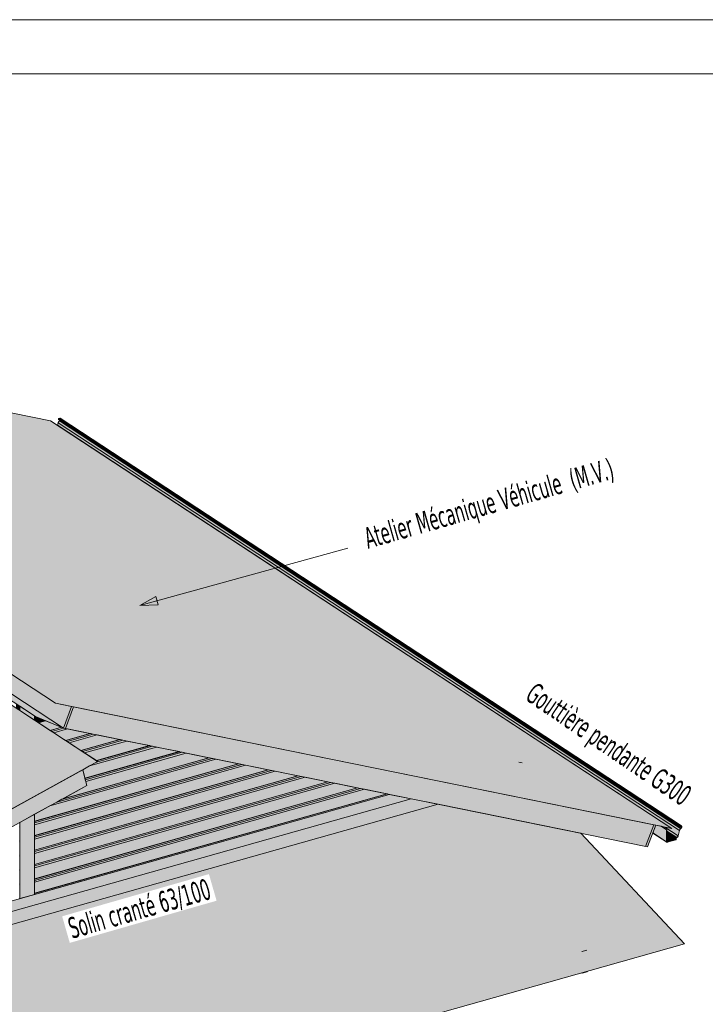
# Model space of a CAD drawing. Header units: millimetres. Extents: x 0 to 1517, y -116 to 725.
# Tile 67 of 256: x 556 to 633, y 614 to 725. Entities that reach past the tile are written whole.
import ezdxf

# ---------------------------------------------------------------- set-up
doc = ezdxf.new("R2010")
doc.units = ezdxf.units.MM
for name, color, linetype in [('Ech.1_1', 7, 'Continuous'), ('Ech.1_100', 7, 'Continuous'), ('Ech.1_75', 7, 'Continuous')]:
    doc.layers.add(name, color=color, linetype=linetype)
doc.styles.add('tahoma-', font='txt', dxfattribs={"height": 1})

# ---------------------------------------------------------------- blocks, each defined once
blk = doc.blocks.new('cw-line-extremity2')
at = {"linetype": 'Continuous', "lineweight": 0}
blk.add_hatch(color=0, dxfattribs=at).paths.add_polyline_path([(0, 0), (2, 0.5), (2, -0.5)])
at = {"color": 0, "linetype": 'Continuous', "lineweight": -2}
for p, q in [((0, 0), (2, 0.5)), ((2, -0.5), (0, 0)), ((2, 0.5), (2, -0.5))]:
    blk.add_line(p, q, dxfattribs=at)

msp = doc.modelspace()

# ---------------------------------------------------------------- hatches: boundary and pattern name
at = {"layer": 'Ech.1_75', "linetype": 'Continuous', "lineweight": 5, "true_color": 0xe6f1fc, "transparency": 33554687}
for points in [[(560.176, 648.443), (629.593, 634.319), (559.605, 680.282), (490.189, 694.407), (560.176, 648.443)], [(474.033, 592.181), (474.925, 592.192), (564.916, 641.865), (494.928, 687.829), (342.713, 603.81), (412.701, 557.846), (471.456, 590.277), (471.058, 590.539), (474.033, 592.181)]]:
    msp.add_hatch(color=7, dxfattribs=at).paths.add_polyline_path(points)
at = {"layer": 'Ech.1_75', "linetype": 'Continuous', "lineweight": 5, "true_color": 0xf7e0b3, "transparency": 33554687}
for points in [[(561.986, 648.075), (560.176, 648.443), (491.958, 693.245), (491.288, 691.451), (493.983, 688.918), (557.919, 646.929), (561.071, 645.622), (561.986, 648.075)], [(627.783, 634.687), (561.986, 648.075), (561.071, 645.622), (626.868, 632.234), (627.783, 634.687)], [(474.925, 592.192), (477.008, 592.218), (477.362, 591.986), (478.265, 591.997), (563.684, 639.146), (563.239, 640.939), (474.925, 592.192)]]:
    msp.add_hatch(color=254, dxfattribs=at).paths.add_polyline_path(points)
at = {"layer": 'Ech.1_75', "linetype": 'Continuous', "lineweight": 5, "true_color": 0xd7d7ea, "transparency": 33554687}
for points in [[(630.523, 634.58), (630.533, 634.584), (560.546, 680.548), (560.536, 680.544), (560.527, 680.539), (560.518, 680.532), (560.51, 680.523), (560.503, 680.514), (560.497, 680.504), (560.493, 680.493), (560.491, 680.482), (560.49, 680.472), (560.491, 680.461), (560.493, 680.452), (560.497, 680.444), (560.503, 680.437), (560.509, 680.432), (630.497, 634.468), (630.49, 634.473), (630.485, 634.48), (630.481, 634.488), (630.478, 634.498), (630.477, 634.508), (630.478, 634.519), (630.481, 634.529), (630.485, 634.54), (630.49, 634.55), (630.497, 634.56), (630.505, 634.568), (630.514, 634.575), (630.523, 634.58)], [(630.533, 634.584), (630.652, 634.617), (560.665, 680.581), (560.546, 680.548), (630.533, 634.584)], [(630.661, 634.619), (630.669, 634.619), (630.678, 634.618), (630.685, 634.615), (630.689, 634.613), (560.701, 680.577), (560.697, 680.579), (560.69, 680.582), (560.682, 680.583), (560.673, 680.583), (560.665, 680.581), (630.652, 634.617), (630.661, 634.619)], [(629.593, 634.319), (628.826, 634.475), (630.315, 633.497), (630.458, 634.079), (560.471, 680.043), (560.401, 679.76), (629.593, 634.319)], [(560.471, 680.043), (630.458, 634.079), (630.471, 634.12), (630.488, 634.161), (630.509, 634.2), (630.533, 634.236), (630.561, 634.271), (630.592, 634.302), (560.605, 680.265), (560.574, 680.234), (560.546, 680.2), (560.521, 680.163), (560.5, 680.124), (560.483, 680.084), (560.471, 680.043)], [(630.523, 634.462), (630.514, 634.462), (630.505, 634.464), (630.497, 634.467), (630.497, 634.468), (560.671, 680.325), (560.605, 680.265), (630.592, 634.302), (630.675, 634.376), (630.539, 634.465), (630.533, 634.463), (630.523, 634.462)], [(627.45, 633.794), (629.03, 632.756), (629.024, 632.763), (629.019, 632.769), (629.016, 632.777), (629.014, 632.786), (629.013, 632.795), (627.458, 633.816), (627.45, 633.794)], [(627.783, 634.687), (627.458, 633.816), (629.013, 632.795), (629.013, 634.155), (628.392, 634.563), (627.783, 634.687)], [(628.415, 634.558), (628.392, 634.563), (629.013, 634.155), (629.024, 634.158), (628.415, 634.558)], [(628.826, 634.475), (628.415, 634.558), (629.024, 634.158), (629.024, 634.027), (630.149, 633.288), (630.178, 633.304), (630.205, 633.324), (630.23, 633.347), (630.253, 633.373), (630.274, 633.402), (630.291, 633.432), (630.305, 633.464), (630.315, 633.497), (628.826, 634.475)], [(630.514, 634.462), (630.523, 634.462), (630.533, 634.463), (630.589, 634.479), (630.589, 634.491), (630.533, 634.476), (630.525, 634.474), (630.518, 634.474), (630.511, 634.476), (630.504, 634.479), (630.504, 634.479), (630.499, 634.483), (630.495, 634.489), (630.491, 634.495), (630.489, 634.503), (630.489, 634.511), (630.489, 634.52), (630.491, 634.528), (630.495, 634.537), (630.499, 634.545), (630.504, 634.552), (630.511, 634.559), (630.518, 634.565), (630.525, 634.569), (630.533, 634.572), (630.652, 634.605), (630.659, 634.607), (630.666, 634.607), (630.672, 634.606), (630.678, 634.604), (630.681, 634.602), (630.684, 634.6), (630.688, 634.596), (630.692, 634.59), (630.695, 634.584), (630.696, 634.577), (630.697, 634.57), (630.697, 634.424), (630.696, 634.418), (630.695, 634.411), (630.693, 634.405), (630.691, 634.398), (630.688, 634.392), (630.684, 634.386), (630.679, 634.381), (630.675, 634.376), (630.592, 634.302), (630.561, 634.271), (630.533, 634.236), (630.509, 634.2), (630.488, 634.161), (630.471, 634.12), (630.458, 634.079), (630.315, 633.497), (630.305, 633.464), (630.291, 633.432), (630.274, 633.402), (630.253, 633.373), (630.23, 633.347), (630.205, 633.324), (630.178, 633.304), (630.149, 633.288), (630.139, 633.283), (630.13, 633.276), (630.121, 633.267), (630.114, 633.258), (630.107, 633.247), (630.102, 633.236), (630.098, 633.225), (630.095, 633.213), (630.095, 633.202), (630.095, 633.1), (630.094, 633.093), (630.092, 633.085), (630.09, 633.077), (630.086, 633.069), (630.082, 633.062), (630.076, 633.056), (630.07, 633.05), (630.064, 633.046), (630.057, 633.042), (630.05, 633.039), (629.069, 632.763), (629.062, 632.761), (629.055, 632.761), (629.048, 632.762), (629.043, 632.764), (629.039, 632.766), (629.037, 632.768), (629.033, 632.772), (629.029, 632.778), (629.026, 632.784), (629.025, 632.791), (629.024, 632.798), (629.024, 634.158), (629.013, 634.155), (629.013, 632.795), (629.014, 632.786), (629.016, 632.777), (629.019, 632.769), (629.024, 632.763), (629.029, 632.757), (629.032, 632.755), (629.036, 632.753), (629.043, 632.75), (629.052, 632.749), (629.06, 632.749), (629.069, 632.751), (630.05, 633.027), (630.059, 633.031), (630.067, 633.035), (630.075, 633.041), (630.083, 633.048), (630.089, 633.056), (630.095, 633.065), (630.1, 633.074), (630.103, 633.084), (630.105, 633.094), (630.106, 633.103), (630.106, 633.205), (630.106, 633.215), (630.108, 633.224), (630.112, 633.234), (630.116, 633.243), (630.122, 633.252), (630.128, 633.259), (630.135, 633.267), (630.143, 633.272), (630.151, 633.277), (630.181, 633.294), (630.21, 633.315), (630.237, 633.339), (630.261, 633.367), (630.282, 633.397), (630.3, 633.429), (630.315, 633.462), (630.325, 633.497), (630.469, 634.079), (630.481, 634.118), (630.497, 634.157), (630.517, 634.195), (630.541, 634.23), (630.568, 634.263), (630.598, 634.293), (630.68, 634.367), (630.686, 634.373), (630.692, 634.38), (630.696, 634.387), (630.701, 634.395), (630.704, 634.403), (630.706, 634.411), (630.707, 634.419), (630.708, 634.427), (630.708, 634.573), (630.707, 634.582), (630.705, 634.591), (630.702, 634.599), (630.697, 634.605), (630.692, 634.611), (630.689, 634.613), (630.685, 634.615), (630.678, 634.618), (630.669, 634.619), (630.661, 634.619), (630.652, 634.617), (630.533, 634.584), (630.523, 634.58), (630.514, 634.575), (630.505, 634.568), (630.497, 634.56), (630.49, 634.55), (630.485, 634.54), (630.481, 634.529), (630.478, 634.519), (630.477, 634.508), (630.478, 634.498), (630.481, 634.488), (630.485, 634.48), (630.49, 634.473), (630.497, 634.468), (630.497, 634.467), (630.505, 634.464), (630.514, 634.462)], [(630.139, 633.283), (630.149, 633.288), (629.024, 634.027), (629.024, 633.905), (630.095, 633.202), (630.095, 633.213), (630.098, 633.225), (630.102, 633.236), (630.107, 633.247), (630.114, 633.258), (630.121, 633.267), (630.13, 633.276), (630.139, 633.283)], [(630.095, 633.202), (629.024, 633.905), (629.024, 633.803), (630.095, 633.1), (630.095, 633.202)], [(630.533, 634.476), (630.589, 634.491), (630.502, 634.549), (630.499, 634.545), (630.495, 634.537), (630.491, 634.528), (630.489, 634.52), (630.489, 634.511), (630.489, 634.504), (630.533, 634.476)], [(630.518, 634.474), (630.525, 634.474), (630.533, 634.476), (630.489, 634.504), (630.489, 634.503), (630.491, 634.495), (630.495, 634.489), (630.499, 634.483), (630.504, 634.479), (630.504, 634.479), (630.511, 634.476), (630.518, 634.474)], [(630.589, 634.479), (630.539, 634.465), (630.675, 634.376), (630.679, 634.381), (630.684, 634.386), (630.688, 634.392), (630.691, 634.398), (630.693, 634.405), (630.695, 634.411), (630.696, 634.418), (630.697, 634.424), (630.503, 634.551), (630.502, 634.549), (630.589, 634.491), (630.589, 634.479)], [(630.646, 634.604), (630.533, 634.572), (630.525, 634.569), (630.518, 634.565), (630.511, 634.559), (630.503, 634.551), (630.697, 634.424), (630.697, 634.57), (630.646, 634.604)], [(630.666, 634.607), (630.659, 634.607), (630.652, 634.605), (630.646, 634.604), (630.697, 634.57), (630.696, 634.577), (630.695, 634.584), (630.692, 634.59), (630.688, 634.596), (630.684, 634.6), (630.681, 634.602), (630.678, 634.604), (630.672, 634.606), (630.666, 634.607)], [(630.05, 633.039), (630.057, 633.042), (630.064, 633.046), (630.07, 633.05), (630.076, 633.056), (630.082, 633.062), (630.086, 633.069), (630.09, 633.077), (630.092, 633.085), (630.094, 633.093), (630.095, 633.1), (629.024, 633.803), (629.024, 633.713), (630.05, 633.039)], [(629.069, 632.763), (630.05, 633.039), (629.024, 633.713), (629.024, 632.798), (629.025, 632.792), (629.069, 632.763)], [(629.055, 632.761), (629.062, 632.761), (629.069, 632.763), (629.025, 632.792), (629.025, 632.791), (629.026, 632.784), (629.029, 632.778), (629.033, 632.772), (629.037, 632.768), (629.039, 632.766), (629.043, 632.764), (629.048, 632.762), (629.055, 632.761)]]:
    msp.add_hatch(color=254, dxfattribs=at).paths.add_polyline_path(points)
at = {"layer": 'Ech.1_75', "linetype": 'Continuous', "lineweight": 5, "true_color": 0xe0c8b3, "transparency": 33554687}
for points in [[(555.779, 647.865), (556.144, 647.625), (556.144, 648.094), (555.779, 648.334), (555.779, 647.865)], [(556.144, 647.625), (557.817, 646.527), (557.817, 646.995), (556.144, 648.094), (556.144, 647.625)], [(556.064, 626.392), (556.144, 626.414), (556.144, 634.984), (556.122, 634.972), (556.122, 634.648), (556.1, 634.627), (556.064, 634.616), (556.064, 634.461), (556.065, 634.436), (556.068, 634.41), (556.073, 634.384), (556.08, 634.358), (556.088, 634.332), (556.098, 634.307), (556.11, 634.284), (556.122, 634.263), (556.122, 633.024), (556.1, 633.002), (556.064, 632.992), (556.064, 632.837), (556.065, 632.811), (556.068, 632.786), (556.073, 632.759), (556.08, 632.733), (556.088, 632.707), (556.098, 632.683), (556.11, 632.66), (556.122, 632.638), (556.122, 631.399), (556.1, 631.377), (556.064, 631.367), (556.064, 631.212), (556.065, 631.187), (556.068, 631.161), (556.073, 631.135), (556.08, 631.108), (556.088, 631.083), (556.098, 631.058), (556.11, 631.035), (556.122, 631.014), (556.122, 629.774), (556.1, 629.753), (556.064, 629.742), (556.064, 629.587), (556.065, 629.562), (556.068, 629.536), (556.073, 629.51), (556.08, 629.484), (556.088, 629.458), (556.098, 629.433), (556.11, 629.41), (556.122, 629.389), (556.122, 628.15), (556.1, 628.128), (556.064, 628.118), (556.064, 627.963), (556.065, 627.937), (556.068, 627.911), (556.073, 627.885), (556.08, 627.859), (556.088, 627.833), (556.098, 627.809), (556.11, 627.786), (556.122, 627.764), (556.122, 626.525), (556.1, 626.503), (556.064, 626.493), (556.064, 626.392)], [(556.144, 626.414), (557.817, 626.886), (557.817, 635.907), (556.144, 634.984), (556.144, 626.414)]]:
    msp.add_hatch(color=9, dxfattribs=at).paths.add_polyline_path(points)
at = {"layer": 'Ech.1_75', "linetype": 'Continuous', "lineweight": 5, "true_color": 0xeae1d7, "transparency": 33554687}
for points in [[(557.846, 646.507), (558.494, 646.69), (557.919, 646.929), (557.817, 646.995), (557.817, 646.527), (557.846, 646.507)], [(557.863, 646.497), (558.516, 646.681), (558.494, 646.69), (557.846, 646.507), (557.863, 646.497)], [(558.516, 646.681), (557.863, 646.497), (558.028, 646.388), (558.739, 646.589), (558.516, 646.681)], [(558.257, 646.238), (559.047, 646.461), (558.739, 646.589), (558.028, 646.388), (558.257, 646.238)], [(559.047, 646.461), (558.257, 646.238), (559.577, 645.371), (560.826, 645.724), (559.047, 646.461)], [(559.593, 645.36), (560.848, 645.714), (560.826, 645.724), (559.577, 645.371), (559.593, 645.36)], [(560.848, 645.714), (559.593, 645.36), (559.758, 645.252), (561.071, 645.622), (560.848, 645.714)], [(561.512, 645.532), (561.071, 645.622), (561.071, 645.622), (559.758, 645.252), (559.987, 645.102), (561.512, 645.532)], [(564.065, 645.013), (561.512, 645.532), (559.987, 645.102), (561.307, 644.235), (564.065, 645.013)], [(564.097, 645.006), (564.065, 645.013), (561.307, 644.235), (561.324, 644.224), (564.097, 645.006)], [(564.416, 644.941), (564.097, 645.006), (561.324, 644.224), (561.489, 644.115), (564.416, 644.941)], [(564.858, 644.851), (564.416, 644.941), (561.489, 644.115), (561.717, 643.965), (564.858, 644.851)], [(567.41, 644.332), (564.858, 644.851), (561.717, 643.965), (563.038, 643.098), (567.41, 644.332)], [(567.442, 644.326), (567.41, 644.332), (563.038, 643.098), (563.054, 643.087), (567.442, 644.326)], [(567.761, 644.261), (567.442, 644.326), (563.054, 643.087), (563.219, 642.979), (567.761, 644.261)], [(568.203, 644.171), (567.761, 644.261), (563.219, 642.979), (563.448, 642.829), (568.203, 644.171)], [(570.755, 643.651), (568.203, 644.171), (563.448, 642.829), (564.768, 641.962), (570.755, 643.651)], [(577.446, 642.29), (574.894, 642.809), (563.568, 639.613), (563.684, 639.146), (560.944, 637.634), (577.446, 642.29)], [(574.101, 642.971), (571.548, 643.49), (564.002, 641.361), (563.239, 640.939), (563.478, 639.973), (574.101, 642.971)], [(574.133, 642.964), (574.101, 642.971), (563.478, 639.973), (563.482, 639.959), (574.133, 642.964)], [(574.452, 642.899), (574.133, 642.964), (563.482, 639.959), (563.518, 639.814), (574.452, 642.899)], [(574.894, 642.809), (574.452, 642.899), (563.518, 639.814), (563.568, 639.613), (574.894, 642.809)], [(571.548, 643.49), (571.107, 643.58), (564.797, 641.8), (564.002, 641.361), (571.548, 643.49)], [(570.787, 643.645), (570.755, 643.651), (564.768, 641.962), (564.784, 641.951), (570.787, 643.645)], [(571.107, 643.58), (570.787, 643.645), (564.784, 641.951), (564.916, 641.865), (564.797, 641.8), (571.107, 643.58)], [(580.792, 641.609), (578.239, 642.129), (559.517, 636.846), (557.817, 635.907), (557.817, 635.126), (580.792, 641.609)], [(580.823, 641.603), (580.792, 641.609), (557.817, 635.126), (557.817, 635.111), (580.823, 641.603)], [(581.143, 641.538), (580.823, 641.603), (557.817, 635.111), (557.817, 634.956), (581.143, 641.538)], [(578.239, 642.129), (577.797, 642.218), (560.312, 637.285), (559.517, 636.846), (578.239, 642.129)], [(577.797, 642.218), (577.478, 642.283), (560.887, 637.602), (560.312, 637.285), (577.797, 642.218)], [(577.478, 642.283), (577.446, 642.29), (560.944, 637.634), (560.887, 637.602), (577.478, 642.283)], [(581.585, 641.448), (581.143, 641.538), (557.817, 634.956), (557.817, 634.741), (581.585, 641.448)], [(584.137, 640.928), (581.585, 641.448), (557.817, 634.741), (557.817, 633.502), (584.137, 640.928)], [(584.169, 640.922), (584.137, 640.928), (557.817, 633.502), (557.817, 633.486), (584.169, 640.922)], [(584.488, 640.857), (584.169, 640.922), (557.817, 633.486), (557.817, 633.331), (584.488, 640.857)], [(584.93, 640.767), (584.488, 640.857), (557.817, 633.331), (557.817, 633.117), (584.93, 640.767)], [(587.482, 640.248), (584.93, 640.767), (557.817, 633.117), (557.817, 631.877), (587.482, 640.248)], [(587.514, 640.241), (587.482, 640.248), (557.817, 631.877), (557.817, 631.862), (587.514, 640.241)], [(587.833, 640.176), (587.514, 640.241), (557.817, 631.862), (557.817, 631.707), (587.833, 640.176)], [(588.275, 640.086), (587.833, 640.176), (557.817, 631.707), (557.817, 631.492), (588.275, 640.086)], [(590.828, 639.567), (588.275, 640.086), (557.817, 631.492), (557.817, 630.252), (590.828, 639.567)], [(590.86, 639.561), (590.828, 639.567), (557.817, 630.252), (557.817, 630.237), (590.86, 639.561)], [(591.179, 639.496), (590.86, 639.561), (557.817, 630.237), (557.817, 630.082), (591.179, 639.496)], [(591.621, 639.406), (591.179, 639.496), (557.817, 630.082), (557.817, 629.867), (591.621, 639.406)], [(594.173, 638.886), (591.621, 639.406), (557.817, 629.867), (557.817, 628.628), (594.173, 638.886)], [(594.205, 638.88), (594.173, 638.886), (557.817, 628.628), (557.817, 628.612), (594.205, 638.88)], [(594.524, 638.815), (594.205, 638.88), (557.817, 628.612), (557.817, 628.457), (594.524, 638.815)], [(594.966, 638.725), (594.524, 638.815), (557.817, 628.457), (557.817, 628.243), (594.966, 638.725)], [(597.518, 638.206), (594.966, 638.725), (557.817, 628.243), (557.817, 627.003), (597.518, 638.206)], [(597.55, 638.199), (597.518, 638.206), (557.817, 627.003), (557.817, 626.988), (597.55, 638.199)], [(597.759, 638.157), (597.55, 638.199), (557.817, 626.988), (557.817, 626.886), (597.759, 638.157)]]:
    msp.add_hatch(color=254, dxfattribs=at).paths.add_polyline_path(points)
at = {"layer": 'Ech.1_75', "linetype": 'Continuous', "lineweight": 5, "true_color": 0xddd7ea, "transparency": 33554687}
for points in [[(603.263, 637.037), (600.237, 637.652), (519.921, 614.99), (514.474, 611.983), (603.263, 637.037)], [(600.237, 637.652), (597.759, 638.157), (524.381, 617.452), (519.921, 614.99), (600.237, 637.652)]]:
    msp.add_hatch(color=254, dxfattribs=at).paths.add_polyline_path(points)
at = {"layer": 'Ech.1_75', "linetype": 'Continuous', "lineweight": 5, "true_color": 0xe6f1fc, "transparency": 33554687}
h = msp.add_hatch(color=7, dxfattribs=at)
h.paths.add_polyline_path([(619.338, 633.766), (603.263, 637.037), (514.474, 611.983), (504.115, 606.265), (519.498, 589.83), (620.385, 618.298), (631.01, 621.296), (619.338, 633.766)])
h.paths.add_polyline_path([(619.759, 620.515), (619.48, 620.437), (619.479, 620.438), (620.036, 620.595), (620.038, 620.594), (619.759, 620.515)])
at = {"layer": 'Ech.1_75', "linetype": 'Continuous', "lineweight": 5, "true_color": 0xf7d1b3, "transparency": 33554687}
for points in [[(620.038, 620.595), (620.036, 620.595), (619.48, 620.438), (620.037, 620.595), (620.038, 620.595)], [(620.037, 620.594), (619.481, 620.438), (619.48, 620.437), (620.037, 620.594)]]:
    msp.add_hatch(color=254, dxfattribs=at).paths.add_polyline_path(points)
at = {"layer": 'Ech.1_75', "linetype": 'Continuous', "lineweight": 5, "true_color": 0xd4c4b3, "transparency": 33554687}
for points in [[(619.496, 618.047), (619.45, 618.034), (619.489, 618.008), (619.496, 618.047)], [(619.489, 618.008), (620.047, 618.165), (620.053, 618.204), (619.496, 618.047), (619.489, 618.008)]]:
    msp.add_hatch(color=9, dxfattribs=at).paths.add_polyline_path(points)

# ---------------------------------------------------------------- linework, layer by layer
at = {"layer": 'Ech.1_1', "color": 7, "linetype": 'Continuous', "lineweight": 5}
msp.add_lwpolyline([(327.72, -115.512), (1516.72, -115.512), (1516.72, 725.488), (327.72, 725.488), (327.72, -115.512)], close=True, dxfattribs=at)
at = {"layer": 'Ech.1_100', "color": 1, "linetype": 'Continuous', "lineweight": 5}
msp.add_line((593.088, 665.911), (569.663, 659.456), dxfattribs=at)
at = {"layer": 'Ech.1_100', "color": 7, "linetype": 'Continuous', "lineweight": 5}
msp.add_lwpolyline([(666.256, 464.855), (666.256, 719.38), (334.895, 719.38), (334.895, 464.855), (666.256, 464.855)], close=True, dxfattribs=at)
at = {"layer": 'Ech.1_75', "color": 30, "linetype": 'Continuous', "lineweight": 5}
for p, q in [((491.288, 691.451), (561.071, 645.622)), ((561.295, 645.576), (562.21, 648.03)), ((627.559, 634.732), (626.644, 632.279))]:
    msp.add_line(p, q, dxfattribs=at)
at = {"layer": 'Ech.1_75', "color": 185, "linetype": 'Continuous', "lineweight": 5}
msp.add_line((612.737, 641.724), (612.358, 641.801), dxfattribs=at)
at = {"layer": 'Ech.1_75', "color": 254, "linetype": 'Continuous', "lineweight": 5}
msp.add_line((620.037, 620.595), (619.481, 620.438), dxfattribs=at)
at = {"layer": 'Ech.1_75', "color": 20, "linetype": 'Continuous', "lineweight": 5}
for p, q in [((620.038, 620.594), (620.038, 620.595)), ((619.481, 620.438), (619.479, 620.438))]:
    msp.add_line(p, q, dxfattribs=at)
at = {"layer": 'Ech.1_75', "color": 7, "linetype": 'Continuous', "lineweight": 5}
for points in [[(560.176, 648.443), (629.593, 634.319), (559.605, 680.282), (490.189, 694.407), (560.176, 648.443)], [(561.986, 648.075), (560.176, 648.443), (491.958, 693.245), (491.288, 691.451), (493.983, 688.918), (557.919, 646.929), (561.071, 645.622), (561.986, 648.075)], [(474.033, 592.181), (474.925, 592.192), (564.916, 641.865), (494.928, 687.829), (342.713, 603.81), (412.701, 557.846), (471.456, 590.277), (471.058, 590.539), (474.033, 592.181)], [(630.523, 634.58), (630.533, 634.584), (560.546, 680.548), (560.536, 680.544), (560.527, 680.539), (560.518, 680.532), (560.51, 680.523), (560.503, 680.514), (560.497, 680.504), (560.493, 680.493), (560.491, 680.482), (560.49, 680.472), (560.491, 680.461), (560.493, 680.452), (560.497, 680.444), (560.503, 680.437), (560.509, 680.432), (630.497, 634.468), (630.49, 634.473), (630.485, 634.48), (630.481, 634.488), (630.478, 634.498), (630.477, 634.508), (630.478, 634.519), (630.481, 634.529), (630.485, 634.54), (630.49, 634.55), (630.497, 634.56), (630.505, 634.568), (630.514, 634.575), (630.523, 634.58)], [(630.533, 634.584), (630.652, 634.617), (560.665, 680.581), (560.546, 680.548), (630.533, 634.584)], [(630.661, 634.619), (630.669, 634.619), (630.678, 634.618), (630.685, 634.615), (630.689, 634.613), (560.701, 680.577), (560.697, 680.579), (560.69, 680.582), (560.682, 680.583), (560.673, 680.583), (560.665, 680.581), (630.652, 634.617), (630.661, 634.619)], [(629.593, 634.319), (628.826, 634.475), (630.315, 633.497), (630.458, 634.079), (560.471, 680.043), (560.401, 679.76), (629.593, 634.319)], [(560.471, 680.043), (630.458, 634.079), (630.471, 634.12), (630.488, 634.161), (630.509, 634.2), (630.533, 634.236), (630.561, 634.271), (630.592, 634.302), (560.605, 680.265), (560.574, 680.234), (560.546, 680.2), (560.521, 680.163), (560.5, 680.124), (560.483, 680.084), (560.471, 680.043)], [(630.523, 634.462), (630.514, 634.462), (630.505, 634.464), (630.497, 634.467), (630.497, 634.468), (560.671, 680.325), (560.605, 680.265), (630.592, 634.302), (630.675, 634.376), (630.539, 634.465), (630.533, 634.463), (630.523, 634.462)], [(555.779, 647.865), (556.144, 647.625), (556.144, 648.094), (555.779, 648.334), (555.779, 647.865)], [(556.144, 647.625), (557.817, 646.527), (557.817, 646.995), (556.144, 648.094), (556.144, 647.625)], [(627.783, 634.687), (561.986, 648.075), (561.071, 645.622), (626.868, 632.234), (627.783, 634.687)], [(557.846, 646.507), (558.494, 646.69), (557.919, 646.929), (557.817, 646.995), (557.817, 646.527), (557.846, 646.507)], [(557.863, 646.497), (558.516, 646.681), (558.494, 646.69), (557.846, 646.507), (557.863, 646.497)], [(558.516, 646.681), (557.863, 646.497), (558.028, 646.388), (558.739, 646.589), (558.516, 646.681)], [(558.257, 646.238), (559.047, 646.461), (558.739, 646.589), (558.028, 646.388), (558.257, 646.238)], [(559.047, 646.461), (558.257, 646.238), (559.577, 645.371), (560.826, 645.724), (559.047, 646.461)], [(559.593, 645.36), (560.848, 645.714), (560.826, 645.724), (559.577, 645.371), (559.593, 645.36)], [(560.848, 645.714), (559.593, 645.36), (559.758, 645.252), (561.071, 645.622), (560.848, 645.714)], [(561.512, 645.532), (561.071, 645.622), (561.071, 645.622), (559.758, 645.252), (559.987, 645.102), (561.512, 645.532)], [(564.065, 645.013), (561.512, 645.532), (559.987, 645.102), (561.307, 644.235), (564.065, 645.013)], [(564.097, 645.006), (564.065, 645.013), (561.307, 644.235), (561.324, 644.224), (564.097, 645.006)], [(564.416, 644.941), (564.097, 645.006), (561.324, 644.224), (561.489, 644.115), (564.416, 644.941)], [(564.858, 644.851), (564.416, 644.941), (561.489, 644.115), (561.717, 643.965), (564.858, 644.851)], [(567.41, 644.332), (564.858, 644.851), (561.717, 643.965), (563.038, 643.098), (567.41, 644.332)], [(567.442, 644.326), (567.41, 644.332), (563.038, 643.098), (563.054, 643.087), (567.442, 644.326)], [(567.761, 644.261), (567.442, 644.326), (563.054, 643.087), (563.219, 642.979), (567.761, 644.261)], [(568.203, 644.171), (567.761, 644.261), (563.219, 642.979), (563.448, 642.829), (568.203, 644.171)], [(570.755, 643.651), (568.203, 644.171), (563.448, 642.829), (564.768, 641.962), (570.755, 643.651)], [(577.446, 642.29), (574.894, 642.809), (563.568, 639.613), (563.684, 639.146), (560.944, 637.634), (577.446, 642.29)], [(574.101, 642.971), (571.548, 643.49), (564.002, 641.361), (563.239, 640.939), (563.478, 639.973), (574.101, 642.971)], [(574.133, 642.964), (574.101, 642.971), (563.478, 639.973), (563.482, 639.959), (574.133, 642.964)], [(574.452, 642.899), (574.133, 642.964), (563.482, 639.959), (563.518, 639.814), (574.452, 642.899)], [(574.894, 642.809), (574.452, 642.899), (563.518, 639.814), (563.568, 639.613), (574.894, 642.809)], [(571.548, 643.49), (571.107, 643.58), (564.797, 641.8), (564.002, 641.361), (571.548, 643.49)], [(570.787, 643.645), (570.755, 643.651), (564.768, 641.962), (564.784, 641.951), (570.787, 643.645)], [(571.107, 643.58), (570.787, 643.645), (564.784, 641.951), (564.916, 641.865), (564.797, 641.8), (571.107, 643.58)], [(580.792, 641.609), (578.239, 642.129), (559.517, 636.846), (557.817, 635.907), (557.817, 635.126), (580.792, 641.609)], [(580.823, 641.603), (580.792, 641.609), (557.817, 635.126), (557.817, 635.111), (580.823, 641.603)], [(581.143, 641.538), (580.823, 641.603), (557.817, 635.111), (557.817, 634.956), (581.143, 641.538)], [(578.239, 642.129), (577.797, 642.218), (560.312, 637.285), (559.517, 636.846), (578.239, 642.129)], [(577.797, 642.218), (577.478, 642.283), (560.887, 637.602), (560.312, 637.285), (577.797, 642.218)], [(577.478, 642.283), (577.446, 642.29), (560.944, 637.634), (560.887, 637.602), (577.478, 642.283)], [(474.925, 592.192), (477.008, 592.218), (477.362, 591.986), (478.265, 591.997), (563.684, 639.146), (563.239, 640.939), (474.925, 592.192)], [(581.585, 641.448), (581.143, 641.538), (557.817, 634.956), (557.817, 634.741), (581.585, 641.448)], [(584.137, 640.928), (581.585, 641.448), (557.817, 634.741), (557.817, 633.502), (584.137, 640.928)], [(584.169, 640.922), (584.137, 640.928), (557.817, 633.502), (557.817, 633.486), (584.169, 640.922)], [(584.488, 640.857), (584.169, 640.922), (557.817, 633.486), (557.817, 633.331), (584.488, 640.857)], [(584.93, 640.767), (584.488, 640.857), (557.817, 633.331), (557.817, 633.117), (584.93, 640.767)], [(587.482, 640.248), (584.93, 640.767), (557.817, 633.117), (557.817, 631.877), (587.482, 640.248)], [(587.514, 640.241), (587.482, 640.248), (557.817, 631.877), (557.817, 631.862), (587.514, 640.241)], [(587.833, 640.176), (587.514, 640.241), (557.817, 631.862), (557.817, 631.707), (587.833, 640.176)], [(588.275, 640.086), (587.833, 640.176), (557.817, 631.707), (557.817, 631.492), (588.275, 640.086)], [(590.828, 639.567), (588.275, 640.086), (557.817, 631.492), (557.817, 630.252), (590.828, 639.567)], [(590.86, 639.561), (590.828, 639.567), (557.817, 630.252), (557.817, 630.237), (590.86, 639.561)], [(591.179, 639.496), (590.86, 639.561), (557.817, 630.237), (557.817, 630.082), (591.179, 639.496)], [(591.621, 639.406), (591.179, 639.496), (557.817, 630.082), (557.817, 629.867), (591.621, 639.406)], [(594.173, 638.886), (591.621, 639.406), (557.817, 629.867), (557.817, 628.628), (594.173, 638.886)], [(594.205, 638.88), (594.173, 638.886), (557.817, 628.628), (557.817, 628.612), (594.205, 638.88)], [(594.524, 638.815), (594.205, 638.88), (557.817, 628.612), (557.817, 628.457), (594.524, 638.815)], [(594.966, 638.725), (594.524, 638.815), (557.817, 628.457), (557.817, 628.243), (594.966, 638.725)], [(597.518, 638.206), (594.966, 638.725), (557.817, 628.243), (557.817, 627.003), (597.518, 638.206)], [(603.263, 637.037), (600.237, 637.652), (519.921, 614.99), (514.474, 611.983), (603.263, 637.037)], [(600.237, 637.652), (597.759, 638.157), (524.381, 617.452), (519.921, 614.99), (600.237, 637.652)], [(597.55, 638.199), (597.518, 638.206), (557.817, 627.003), (557.817, 626.988), (597.55, 638.199)], [(597.759, 638.157), (597.55, 638.199), (557.817, 626.988), (557.817, 626.886), (597.759, 638.157)], [(619.338, 633.766), (603.263, 637.037), (514.474, 611.983), (504.115, 606.265), (519.498, 589.83), (620.385, 618.298), (631.01, 621.296), (619.338, 633.766)], [(556.144, 626.414), (557.817, 626.886), (557.817, 635.907), (556.144, 634.984), (556.144, 626.414)], [(627.45, 633.794), (629.03, 632.756), (629.024, 632.763), (629.019, 632.769), (629.016, 632.777), (629.014, 632.786), (629.013, 632.795), (627.458, 633.816), (627.45, 633.794)], [(627.783, 634.687), (627.458, 633.816), (629.013, 632.795), (629.013, 634.155), (628.392, 634.563), (627.783, 634.687)], [(628.415, 634.558), (628.392, 634.563), (629.013, 634.155), (629.024, 634.158), (628.415, 634.558)], [(628.826, 634.475), (628.415, 634.558), (629.024, 634.158), (629.024, 634.027), (630.149, 633.288), (630.178, 633.304), (630.205, 633.324), (630.23, 633.347), (630.253, 633.373), (630.274, 633.402), (630.291, 633.432), (630.305, 633.464), (630.315, 633.497), (628.826, 634.475)], [(630.514, 634.462), (630.523, 634.462), (630.533, 634.463), (630.589, 634.479), (630.589, 634.491), (630.533, 634.476), (630.525, 634.474), (630.518, 634.474), (630.511, 634.476), (630.504, 634.479), (630.504, 634.479), (630.499, 634.483), (630.495, 634.489), (630.491, 634.495), (630.489, 634.503), (630.489, 634.511), (630.489, 634.52), (630.491, 634.528), (630.495, 634.537), (630.499, 634.545), (630.504, 634.552), (630.511, 634.559), (630.518, 634.565), (630.525, 634.569), (630.533, 634.572), (630.652, 634.605), (630.659, 634.607), (630.666, 634.607), (630.672, 634.606), (630.678, 634.604), (630.681, 634.602), (630.684, 634.6), (630.688, 634.596), (630.692, 634.59), (630.695, 634.584), (630.696, 634.577), (630.697, 634.57), (630.697, 634.424), (630.696, 634.418), (630.695, 634.411), (630.693, 634.405), (630.691, 634.398), (630.688, 634.392), (630.684, 634.386), (630.679, 634.381), (630.675, 634.376), (630.592, 634.302), (630.561, 634.271), (630.533, 634.236), (630.509, 634.2), (630.488, 634.161), (630.471, 634.12), (630.458, 634.079), (630.315, 633.497), (630.305, 633.464), (630.291, 633.432), (630.274, 633.402), (630.253, 633.373), (630.23, 633.347), (630.205, 633.324), (630.178, 633.304), (630.149, 633.288), (630.139, 633.283), (630.13, 633.276), (630.121, 633.267), (630.114, 633.258), (630.107, 633.247), (630.102, 633.236), (630.098, 633.225), (630.095, 633.213), (630.095, 633.202), (630.095, 633.1), (630.094, 633.093), (630.092, 633.085), (630.09, 633.077), (630.086, 633.069), (630.082, 633.062), (630.076, 633.056), (630.07, 633.05), (630.064, 633.046), (630.057, 633.042), (630.05, 633.039), (629.069, 632.763), (629.062, 632.761), (629.055, 632.761), (629.048, 632.762), (629.043, 632.764), (629.039, 632.766), (629.037, 632.768), (629.033, 632.772), (629.029, 632.778), (629.026, 632.784), (629.025, 632.791), (629.024, 632.798), (629.024, 634.158), (629.013, 634.155), (629.013, 632.795), (629.014, 632.786), (629.016, 632.777), (629.019, 632.769), (629.024, 632.763), (629.029, 632.757), (629.032, 632.755), (629.036, 632.753), (629.043, 632.75), (629.052, 632.749), (629.06, 632.749), (629.069, 632.751), (630.05, 633.027), (630.059, 633.031), (630.067, 633.035), (630.075, 633.041), (630.083, 633.048), (630.089, 633.056), (630.095, 633.065), (630.1, 633.074), (630.103, 633.084), (630.105, 633.094), (630.106, 633.103), (630.106, 633.205), (630.106, 633.215), (630.108, 633.224), (630.112, 633.234), (630.116, 633.243), (630.122, 633.252), (630.128, 633.259), (630.135, 633.267), (630.143, 633.272), (630.151, 633.277), (630.181, 633.294), (630.21, 633.315), (630.237, 633.339), (630.261, 633.367), (630.282, 633.397), (630.3, 633.429), (630.315, 633.462), (630.325, 633.497), (630.469, 634.079), (630.481, 634.118), (630.497, 634.157), (630.517, 634.195), (630.541, 634.23), (630.568, 634.263), (630.598, 634.293), (630.68, 634.367), (630.686, 634.373), (630.692, 634.38), (630.696, 634.387), (630.701, 634.395), (630.704, 634.403), (630.706, 634.411), (630.707, 634.419), (630.708, 634.427), (630.708, 634.573), (630.707, 634.582), (630.705, 634.591), (630.702, 634.599), (630.697, 634.605), (630.692, 634.611), (630.689, 634.613), (630.685, 634.615), (630.678, 634.618), (630.669, 634.619), (630.661, 634.619), (630.652, 634.617), (630.533, 634.584), (630.523, 634.58), (630.514, 634.575), (630.505, 634.568), (630.497, 634.56), (630.49, 634.55), (630.485, 634.54), (630.481, 634.529), (630.478, 634.519), (630.477, 634.508), (630.478, 634.498), (630.481, 634.488), (630.485, 634.48), (630.49, 634.473), (630.497, 634.468), (630.497, 634.467), (630.505, 634.464), (630.514, 634.462)], [(630.139, 633.283), (630.149, 633.288), (629.024, 634.027), (629.024, 633.905), (630.095, 633.202), (630.095, 633.213), (630.098, 633.225), (630.102, 633.236), (630.107, 633.247), (630.114, 633.258), (630.121, 633.267), (630.13, 633.276), (630.139, 633.283)], [(630.095, 633.202), (629.024, 633.905), (629.024, 633.803), (630.095, 633.1), (630.095, 633.202)], [(630.533, 634.476), (630.589, 634.491), (630.502, 634.549), (630.499, 634.545), (630.495, 634.537), (630.491, 634.528), (630.489, 634.52), (630.489, 634.511), (630.489, 634.504), (630.533, 634.476)], [(630.518, 634.474), (630.525, 634.474), (630.533, 634.476), (630.489, 634.504), (630.489, 634.503), (630.491, 634.495), (630.495, 634.489), (630.499, 634.483), (630.504, 634.479), (630.504, 634.479), (630.511, 634.476), (630.518, 634.474)], [(630.589, 634.479), (630.539, 634.465), (630.675, 634.376), (630.679, 634.381), (630.684, 634.386), (630.688, 634.392), (630.691, 634.398), (630.693, 634.405), (630.695, 634.411), (630.696, 634.418), (630.697, 634.424), (630.503, 634.551), (630.502, 634.549), (630.589, 634.491), (630.589, 634.479)], [(630.646, 634.604), (630.533, 634.572), (630.525, 634.569), (630.518, 634.565), (630.511, 634.559), (630.503, 634.551), (630.697, 634.424), (630.697, 634.57), (630.646, 634.604)], [(630.666, 634.607), (630.659, 634.607), (630.652, 634.605), (630.646, 634.604), (630.697, 634.57), (630.696, 634.577), (630.695, 634.584), (630.692, 634.59), (630.688, 634.596), (630.684, 634.6), (630.681, 634.602), (630.678, 634.604), (630.672, 634.606), (630.666, 634.607)], [(630.05, 633.039), (630.057, 633.042), (630.064, 633.046), (630.07, 633.05), (630.076, 633.056), (630.082, 633.062), (630.086, 633.069), (630.09, 633.077), (630.092, 633.085), (630.094, 633.093), (630.095, 633.1), (629.024, 633.803), (629.024, 633.713), (630.05, 633.039)], [(629.069, 632.763), (630.05, 633.039), (629.024, 633.713), (629.024, 632.798), (629.025, 632.792), (629.069, 632.763)], [(629.055, 632.761), (629.062, 632.761), (629.069, 632.763), (629.025, 632.792), (629.025, 632.791), (629.026, 632.784), (629.029, 632.778), (629.033, 632.772), (629.037, 632.768), (629.039, 632.766), (629.043, 632.764), (629.048, 632.762), (629.055, 632.761)], [(619.759, 620.515), (619.48, 620.437), (619.479, 620.438), (620.036, 620.595), (620.038, 620.594), (619.759, 620.515)], [(620.038, 620.595), (620.036, 620.595), (619.48, 620.438), (620.037, 620.595), (620.038, 620.595)], [(620.037, 620.594), (619.481, 620.438), (619.48, 620.437), (620.037, 620.594)], [(619.496, 618.047), (619.45, 618.034), (619.489, 618.008), (619.496, 618.047)], [(619.489, 618.008), (620.047, 618.165), (620.053, 618.204), (619.496, 618.047), (619.489, 618.008)]]:
    msp.add_lwpolyline(points, close=True, dxfattribs=at)
msp.add_lwpolyline([(556.064, 626.392), (556.144, 626.414), (556.144, 634.984), (556.122, 634.972)], dxfattribs=at)

# ---------------------------------------------------------------- block references
at = {"layer": 'Ech.1_100', "color": 1, "lineweight": 5, "rotation": 15.40637849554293}
msp.add_blockref('cw-line-extremity2', (569.663, 659.456), dxfattribs=at)

# ---------------------------------------------------------------- next in the draw order: texts
at = {"layer": 'Ech.1_100', "color": 1, "linetype": 'Continuous', "insert": (594.712, 668.129), "char_height": 2.5, "attachment_point": 1, "rotation": 15.95156, "style": 'tahoma-', "bg_fill": 3, "box_fill_scale": 1.15, "bg_fill_color": 256, "bg_fill_true_color": 13158600, "bg_fill_transparency": 33554687}
msp.add_mtext('\\A1;\\fTahoma|b0|i0;\\W0.600000;\\H2.378700;Atelier Mécanique Véhicule  (M.V.)', dxfattribs=at)
at = {"layer": 'Ech.1_100', "color": 175, "linetype": 'Continuous', "insert": (614.292, 650.895), "char_height": 2.5, "attachment_point": 1, "rotation": 325.62253, "style": 'tahoma-', "bg_fill": 3, "box_fill_scale": 1.15, "bg_fill_color": 256, "bg_fill_true_color": 13158600, "bg_fill_transparency": 33554687}
msp.add_mtext('\\A1;\\fTahoma|b0|i0;\\W0.600000;\\H2.373500;Gouttière pendante G300', dxfattribs=at)
at = {"layer": 'Ech.1_100', "color": 185, "linetype": 'Continuous', "insert": (561.379, 624.156), "char_height": 2.5, "attachment_point": 1, "rotation": 16.04282, "style": 'tahoma-', "bg_fill": 3, "box_fill_scale": 1.15, "bg_fill_color": 256, "bg_fill_true_color": 13158600, "bg_fill_transparency": 33554687}
msp.add_mtext('\\A1;\\fTahoma|b0|i0;\\W0.600000;\\H2.371100;Solin cranté 63/100', dxfattribs=at)

doc.saveas('drawing.dxf')
